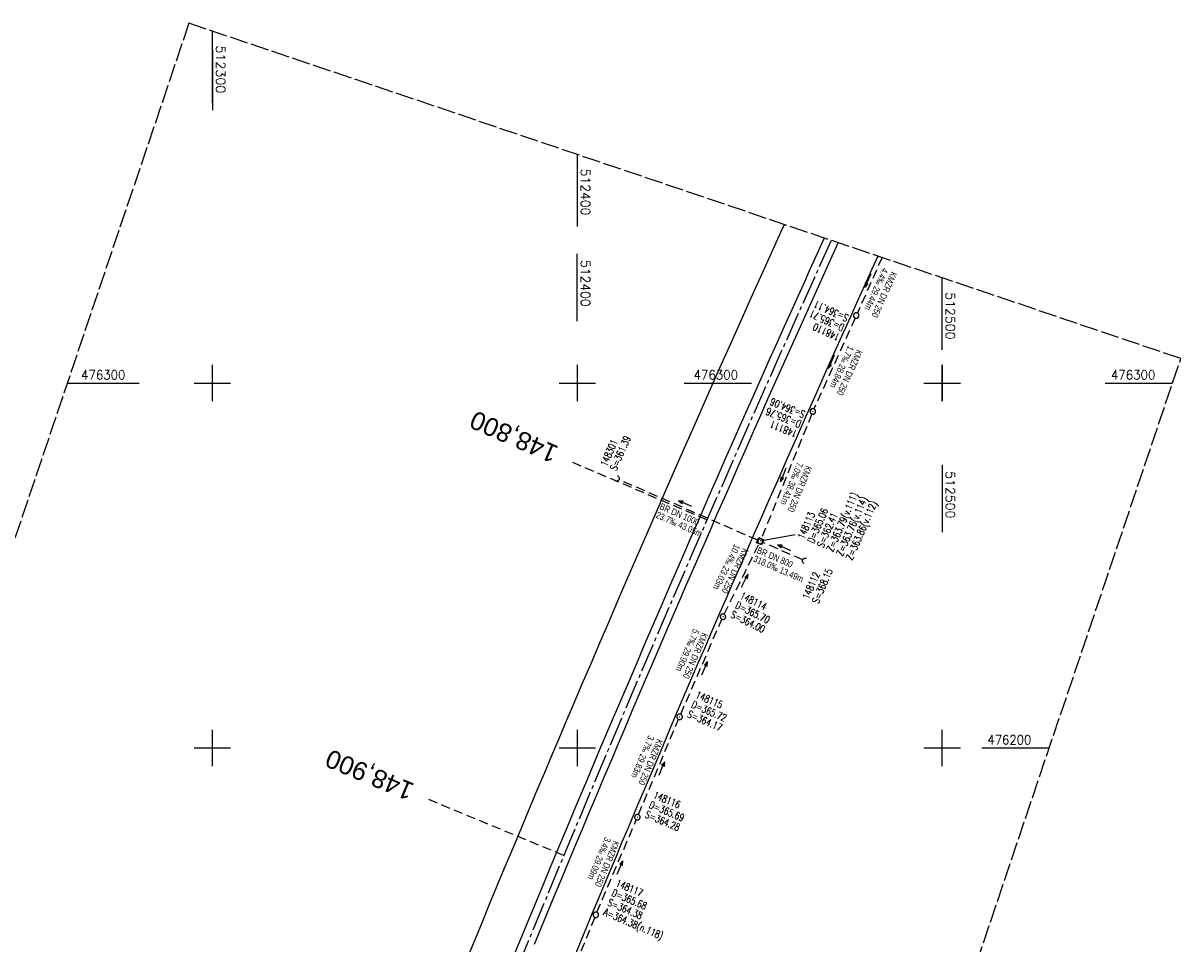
# Model space of a CAD drawing. Extents: x 511997 to 512565, y 475430 to 476399.
# Tile 6 of 6: x 512248 to 512565, y 476146 to 476399. Entities that reach past the tile are written whole.
import ezdxf
from ezdxf.enums import TextEntityAlignment as Align

# ---------------------------------------------------------------- set-up
doc = ezdxf.new("R2010")
doc.units = 0
doc.header["$LTSCALE"] = 10
doc.header["$MEASUREMENT"] = 0
for name, pattern in [('ACHSE', [5.5, 4, -0.5, 0.5, -0.5]), ('LT00', [0]), ('LT14', [0.6, 0.5, -0.1]), ('LT17', [0.15, 0.1, -0.05]), ('STRICHLINIE2', [0.375, 0.25, -0.125])]:
    doc.linetypes.add(name, pattern=pattern)
doc.layers.get('0').update_dxf_attribs({"linetype": 'LT00'})
for name, color, linetype in [('-AX-020', 250, 'ACHSE'), ('-Halt-Pfeil', 4, 'LT00'), ('-Haltung', 7, 'STRICHLINIE2'), ('-Haltungsbeschriftung', 140, 'LT00'), ('-Schachtbeschriftung', 5, 'LT00'), ('-ST-20', 30, 'LT17'), ('V88_AFBR_BAB', 1, 'LT00'), ('V88_KA_PRUF', 182, 'LT00'), ('V88_RASTER', 250, 'LT00'), ('V89_AFBR_BAB', 1, 'LT00'), ('V89_KA_MULD', 182, 'LT00'), ('V89_KA_PRUF', 182, 'LT00'), ('V89_RASTER', 250, 'LT00'), ('V89_UK_DURCH', 182, 'LT00')]:
    doc.layers.add(name, color=color, linetype=linetype)
doc.layers.add('-BLATT_89-RAND', color=7, linetype='LT14', plot=False)
doc.styles.add('Beschrift', font='ARIAL.TTF')
doc.styles.add('Haltungsbeschriftung', font='ARIAL.TTF', dxfattribs={"width": 0.75})
doc.styles.add('schachtbeschriftung', font='romans.shx', dxfattribs={"width": 0.75, "height": 2})
doc.styles.get("Standard").update_dxf_attribs({"font": 'romans.shx'})

# ---------------------------------------------------------------- blocks, each defined once
blk = doc.blocks.new('SYMB0003')
at = {"color": 0, "linetype": 'ByBlock'}
for p, q in [((-0.015712, 0), (0.010166, 0.012015)), ((0, -0.021257), (-0.015712, 0)), ((0.010166, 0.012015), (0, -0.021257))]:
    blk.add_line(p, q, dxfattribs=at)
for points in [[(-0.031395, 0.499013), (-0.093691, 0.491144), (-0.154509, 0.475528), (-0.21289, 0.452414), (-0.267913, 0.422164), (-0.318712, 0.385257), (-0.364484, 0.342274), (-0.404509, 0.293893), (-0.438154, 0.240877), (-0.464888, 0.184062), (-0.484292, 0.124345), (-0.496058, 0.062667), (-0.5, 0)], [(-0.5, 0), (-0.496058, -0.062667), (-0.484292, -0.124345), (-0.464888, -0.184062), (-0.438154, -0.240877), (-0.404509, -0.293893), (-0.364485, -0.342274), (-0.318712, -0.385257), (-0.267914, -0.422164), (-0.21289, -0.452414), (-0.154509, -0.475529), (-0.093691, -0.491144), (-0.031395, -0.499014), (0.031395, -0.499014)], [(0.5, 0), (0.496057, 0.062667), (0.484292, 0.124345), (0.464888, 0.184062), (0.438153, 0.240877), (0.404509, 0.293893), (0.364484, 0.342274), (0.318712, 0.385257), (0.267913, 0.422164), (0.21289, 0.452414), (0.154509, 0.475528), (0.093691, 0.491144), (0.031395, 0.499013), (-0.031395, 0.499013)], [(0.031395, -0.499014), (0.093691, -0.491144), (0.154509, -0.475529), (0.21289, -0.452414), (0.267914, -0.422164), (0.318712, -0.385257), (0.364485, -0.342274), (0.404509, -0.293893), (0.438154, -0.240877), (0.464889, -0.184062), (0.484292, -0.124345), (0.496058, -0.062667), (0.5, 0)]]:
    blk.add_lwpolyline(points, dxfattribs=at)
blk = doc.blocks.new('SYMB1210')
at = {"color": 0, "linetype": 'ByBlock'}
blk.add_line((0.018815, -0.179014), (0.055623, -0.17119), dxfattribs=at)
for points in [[(-0.2, -0.2), (-0.2, 0.2), (0.2, 0.2), (0.2, -0.2), (-0.2, -0.2)], [(0.018815, 0.179014), (-0.018815, 0.179014), (-0.055623, 0.17119), (-0.09, 0.155885), (-0.120444, 0.133766), (-0.145623, 0.105801), (-0.164438, 0.073213), (-0.176067, 0.037424), (-0.18, 0)], [(-0.18, 0), (-0.176067, -0.037424), (-0.164438, -0.073213), (-0.145623, -0.105801), (-0.120444, -0.133766), (-0.09, -0.155885), (-0.055623, -0.17119), (-0.018815, -0.179014), (0.018815, -0.179014)], [(0.18, 0), (0.176067, 0.037424), (0.164438, 0.073213), (0.145623, 0.105801), (0.120444, 0.133766), (0.09, 0.155885), (0.055623, 0.17119), (0.018815, 0.179014)], [(0.055623, -0.17119), (0.09, -0.155885), (0.120444, -0.133766), (0.145623, -0.105801), (0.164438, -0.073213), (0.176067, -0.037424), (0.18, 0)]]:
    blk.add_lwpolyline(points, dxfattribs=at)
blk = doc.blocks.new('SYMB1107')
at = {"color": 0, "linetype": 'ByBlock'}
for points in [[(-0.2, 0), (-0.196157, 0.039018), (-0.184776, 0.076537), (-0.166294, 0.111114), (-0.141421, 0.141421), (-0.111114, 0.166294), (-0.076537, 0.184776), (-0.039018, 0.196157), (0, 0.2)], [(0, 0.2), (0.039018, 0.196157), (0.076537, 0.184776), (0.111114, 0.166294), (0.141421, 0.141421), (0.166294, 0.111114), (0.184776, 0.076537), (0.196157, 0.039018), (0.2, 0)]]:
    blk.add_lwpolyline(points, dxfattribs=at)
blk = doc.blocks.new('SYMB0070')
at = {"color": 0, "linetype": 'ByBlock'}
for p, q in [((-0.5, 0), (0.2, 0)), ((0.5, 0), (0.2, 0.1)), ((0.2, 0.1), (0.2, 0)), ((0.468, 0), (0.21, 0.086)), ((0.21, 0.086), (0.21, -0.086)), ((0.21, -0.086), (0.468, 0)), ((0.22, -0.072), (0.437, 0)), ((0.23, -0.058), (0.405, 0)), ((0.24, -0.045), (0.374, 0)), ((0.342, 0), (0.25, 0.031)), ((0.25, 0.031), (0.25, -0.031)), ((0.25, -0.031), (0.342, 0)), ((0.26, -0.017), (0.31, 0)), ((0.27, -0.003), (0.279, 0))]:
    blk.add_line(p, q, dxfattribs=at)
for points in [[(0.2, 0), (0.2, -0.1), (0.5, 0)], [(0.437, 0), (0.22, 0.072), (0.22, -0.072)], [(0.405, 0), (0.23, 0.058), (0.23, -0.058)], [(0.374, 0), (0.24, 0.045), (0.24, -0.045)], [(0.31, 0), (0.26, 0.017), (0.26, -0.017)], [(0.279, 0), (0.27, 0.003), (0.27, -0.003)]]:
    blk.add_lwpolyline(points, dxfattribs=at)

msp = doc.modelspace()

# ---------------------------------------------------------------- linework, layer by layer
at = {"layer": '-AX-020', "ltscale": 0.2, "flags": 128}
msp.add_lwpolyline([(512469.63, 476339.09), (512464.81, 476328.44), (512455.84, 476308.46), (512446.94, 476288.44), (512438.12, 476268.39), (512429.37, 476248.31), (512420.69, 476228.2), (512412.09, 476208.05), (512403.56, 476187.88), (512395.11, 476167.67), (512386.72, 476147.43), (512378.42, 476127.17), (512370.18, 476106.87), (512362.02, 476086.54), (512353.94, 476066.18), (512345.92, 476045.79), (512337.99, 476025.38), (512330.13, 476004.93), (512322.34, 475984.46), (512314.63, 475963.96), (512306.99, 475943.43), (512299.43, 475922.87), (512291.94, 475902.28), (512284.53, 475881.67), (512277.19, 475861.03), (512269.93, 475840.36), (512262.74, 475819.67), (512255.63, 475798.95), (512248.6, 475778.21), (512241.64, 475757.44), (512234.76, 475736.64), (512227.95, 475715.82), (512221.22, 475694.97), (512214.57, 475674.11), (512207.99, 475653.21), (512201.49, 475632.29), (512200.13, 475627.89), (512194.28, 475608.79), (512188.5, 475589.67), (512182.78, 475570.54), (512177.14, 475551.38), (512171.56, 475532.2), (512166.05, 475513.01), (512160.62, 475493.79), (512155.26, 475474.55), (512153.85, 475469.41)], dxfattribs=at)
at = {"layer": '-BLATT_89-RAND'}
msp.add_lwpolyline([(512293.56, 476398.61), (511997.32, 475522.33), (512269.2, 475430.42), (512565.44, 476306.7), (512293.56, 476398.61)], dxfattribs=at)
at = {"layer": '-Haltung'}
for p, q in [((512483.53, 476334.39), (512476.78, 476319.19)), ((512483.53, 476334.39), (512476.78, 476319.19)), ((512476.16, 476317.82), (512464.89, 476292.92)), ((512476.16, 476317.82), (512464.89, 476292.92)), ((512464.3, 476291.54), (512450.42, 476257.34)), ((512449.45, 476256.94), (512411.38, 476273.58)), ((512440.27, 476236.66), (512449.81, 476255.97)), ((512461.82, 476251.55), (512450.83, 476256.34)), ((512428.35, 476209.24), (512439.64, 476235.3)), ((512416.77, 476181.74), (512427.77, 476207.86)), ((512405.37, 476154.98), (512416.19, 476180.36)), ((512404.8, 476153.6), (512393.81, 476126.81))]:
    msp.add_line(p, q, dxfattribs=at)
at = {"layer": '-Schachtbeschriftung'}
msp.add_line((512459.76, 476258.43), (512450.14, 476256.64), dxfattribs=at)
at = {"layer": '-ST-20', "ltscale": 2.5}
for p, q in [((512435.55, 476262.52), (512398.77, 476278.23)), ((512396.3, 476170.55), (512359.35, 476185.85))]:
    msp.add_line(p, q, dxfattribs=at)
at = {"layer": 'V88_AFBR_BAB'}
for points in [[(512435.62, 476296.34), (512438.3, 476302.36), (512443.35, 476313.67), (512448.43, 476324.97), (512450.89, 476330.42), (512453.35, 476335.87), (512455.82, 476341.32), (512456.77, 476343.43)], [(512482.39, 476334.77), (512480.78, 476331.22), (512478.8, 476326.87), (512476.83, 476322.51), (512474.86, 476318.15), (512472.9, 476313.79), (512470.28, 476307.96), (512467.68, 476302.14), (512465.08, 476296.31), (512462.49, 476290.48), (512459.97, 476284.79), (512459.08, 476282.78)]]:
    msp.add_lwpolyline(points, dxfattribs=at)
at = {"layer": 'V88_AFBR_BAB', "color": 0}
for points in [[(512467.71, 476339.73), (512466.98, 476338.11), (512465.34, 476334.5), (512463.7, 476330.89), (512462.06, 476327.28), (512460.42, 476323.67), (512458.79, 476320.05), (512456.73, 476315.5), (512454.69, 476310.93), (512452.64, 476306.37), (512450.6, 476301.81), (512448.57, 476297.24), (512446.57, 476292.74), (512445.6, 476290.57)], [(512449.13, 476288.53), (512450.29, 476291.16), (512452.27, 476295.63), (512454.8, 476301.32), (512457.34, 476307), (512459.89, 476312.68), (512462.44, 476318.36), (512464.9, 476323.82), (512467.37, 476329.27), (512469.84, 476334.73), (512471.53, 476338.45)]]:
    msp.add_lwpolyline(points, dxfattribs=at)
at = {"layer": 'V88_RASTER'}
for p, q in [((512300, 476391.3), (512300, 476374.74)), ((512400, 476316.93), (512400, 476335.43)), ((512500, 476305), (512500, 476295)), ((512429.29, 476300), (512447.79, 476300)), ((512495, 476300), (512505, 476300)), ((512495, 476300), (512505, 476300)), ((512500, 476277.62), (512500, 476259.12))]:
    msp.add_line(p, q, dxfattribs=at)
at = {"layer": 'V89_AFBR_BAB'}
for points in [[(512370.03, 476142.66), (512372.01, 476147.5), (512374, 476152.34), (512375.99, 476157.18), (512377.99, 476162.01), (512379.99, 476166.85), (512383.03, 476174.13), (512386.07, 476181.41), (512389.13, 476188.68), (512391.09, 476193.33), (512393.06, 476197.97), (512395.03, 476202.61), (512397, 476207.25), (512398.98, 476211.89), (512401.38, 476217.55), (512403.8, 476223.2), (512406.21, 476228.84), (512408.63, 476234.49), (512411.88, 476242.05), (512415.15, 476249.61), (512418.42, 476257.16), (512421.71, 476264.72), (512425.01, 476272.27), (512428.32, 476279.81), (512431.64, 476287.33), (512434.96, 476294.85), (512438.3, 476302.36), (512443.35, 476313.67), (512448.43, 476324.97), (512450.89, 476330.42), (512453.35, 476335.87), (512455.82, 476341.32), (512456.77, 476343.43)], [(512482.39, 476334.77), (512480.78, 476331.22), (512478.8, 476326.87), (512476.83, 476322.51), (512474.86, 476318.15), (512472.9, 476313.79), (512470.28, 476307.96), (512467.68, 476302.14), (512465.08, 476296.31), (512462.49, 476290.48), (512459.97, 476284.79), (512457.45, 476279.1), (512454.95, 476273.41), (512452.44, 476267.72), (512450.48, 476263.24), (512448.52, 476258.76), (512446.57, 476254.28), (512444.62, 476249.8), (512442.67, 476245.31), (512440.71, 476240.81), (512438.75, 476236.31), (512436.79, 476231.8), (512434.84, 476227.3), (512432.9, 476222.79), (512430.97, 476218.31), (512429.05, 476213.82), (512427.14, 476209.33), (512425.22, 476204.84), (512423.32, 476200.34), (512420.96, 476194.78), (512418.61, 476189.22), (512416.26, 476183.66), (512413.91, 476178.1), (512412.26, 476174.2), (512410.62, 476170.31), (512408.98, 476166.41), (512407.35, 476162.51), (512405.72, 476158.61), (512404.09, 476154.71), (512402.52, 476150.91), (512400.96, 476147.12), (512399.4, 476143.32)]]:
    msp.add_lwpolyline(points, dxfattribs=at)
at = {"layer": 'V89_AFBR_BAB', "color": 0}
for points in [[(512467.71, 476339.73), (512466.98, 476338.11), (512465.34, 476334.5), (512463.7, 476330.89), (512462.06, 476327.28), (512460.42, 476323.67), (512458.79, 476320.05), (512456.73, 476315.5), (512454.69, 476310.93), (512452.64, 476306.37), (512450.6, 476301.81), (512448.57, 476297.24), (512446.57, 476292.74), (512444.57, 476288.24), (512442.57, 476283.75), (512440.58, 476279.24), (512438.6, 476274.74), (512436.08, 476269), (512433.56, 476263.26), (512431.06, 476257.52), (512428.57, 476251.77), (512425.31, 476244.26), (512422.07, 476236.75), (512418.84, 476229.23), (512415.66, 476221.82), (512412.49, 476214.41), (512409.33, 476207), (512406.05, 476199.29), (512402.79, 476191.57), (512399.54, 476183.85), (512397.21, 476178.31), (512394.89, 476172.77), (512392.57, 476167.23), (512390.26, 476161.69), (512387.8, 476155.76), (512385.35, 476149.83), (512382.91, 476143.89)], [(512388.28, 476146.23), (512390.2, 476150.9), (512392.13, 476155.57), (512394.06, 476160.24), (512395.92, 476164.69), (512397.78, 476169.15), (512399.65, 476173.6), (512401.51, 476178.05), (512403.39, 476182.5), (512405.34, 476187.15), (512407.3, 476191.79), (512409.25, 476196.44), (512411.22, 476201.08), (512413.18, 476205.72), (512415.08, 476210.19), (512416.99, 476214.65), (512418.89, 476219.1), (512420.81, 476223.56), (512422.72, 476228.02), (512425.13, 476233.61), (512427.54, 476239.2), (512429.96, 476244.78), (512432.38, 476250.36), (512434.38, 476254.95), (512436.39, 476259.53), (512438.39, 476264.12), (512440.41, 476268.7), (512442.42, 476273.28), (512444.38, 476277.75), (512446.35, 476282.22), (512448.32, 476286.69), (512450.29, 476291.16), (512452.27, 476295.63), (512454.8, 476301.32), (512457.34, 476307), (512459.89, 476312.68), (512462.44, 476318.36), (512464.9, 476323.82), (512467.37, 476329.27), (512469.84, 476334.73), (512471.53, 476338.45)]]:
    msp.add_lwpolyline(points, dxfattribs=at)
at = {"layer": 'V89_RASTER'}
for p, q in [((512300, 476376.75), (512300, 476396.43)), ((512400, 476362.63), (512400, 476342.94)), ((512500, 476309.14), (512500, 476328.82)), ((512300, 476295), (512300, 476305)), ((512400, 476305), (512400, 476295)), ((512500, 476295), (512500, 476305)), ((512260.22, 476300), (512279.9, 476300)), ((512295, 476300), (512305, 476300)), ((512395, 476300), (512405, 476300)), ((512495, 476300), (512505, 476300)), ((512544.68, 476300), (512563.18, 476300)), ((512300, 476195), (512300, 476205)), ((512400, 476205), (512400, 476195)), ((512500, 476195), (512500, 476205)), ((512305, 476200), (512295, 476200)), ((512405, 476200), (512395, 476200)), ((512505, 476200), (512495, 476200)), ((512529.37, 476200), (512510.87, 476200))]:
    msp.add_line(p, q, dxfattribs=at)

# ---------------------------------------------------------------- block references
at = {"layer": '-Halt-Pfeil', "zscale": 4}
for p, xscale, yscale, rotation in [((512479.61, 476328.02), 3.999999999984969, 4.000000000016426, 246.0367471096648), ((512469.62, 476305.78), 3.999999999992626, 3.999999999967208, 245.6475790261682), ((512456.43, 476274.81), 3.999999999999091, 4.000000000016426, 247.9167471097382), ((512429.57, 476266.96), 3.999999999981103, 4.000000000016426, 156.391357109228), ((512456.72, 476254.86), 3.999999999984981, 4.000000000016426, 156.4407271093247), ((512445.94, 476245.87), 4.000000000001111, 4.000000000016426, 63.70319710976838), ((512434.91, 476221.87), 4.000000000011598, 4.000000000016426, 66.59145710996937), ((512423.19, 476194.41), 3.999999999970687, 4.000000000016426, 67.16677710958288), ((512411.7, 476167.28), 3.999999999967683, 4.000000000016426, 66.92832710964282)]:
    msp.add_blockref('SYMB0070', p, dxfattribs=dict(at, xscale=xscale, yscale=yscale, rotation=rotation))
at = {"layer": 'V88_KA_PRUF', "xscale": 1.500000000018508, "yscale": 1.500000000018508, "zscale": 1.5, "rotation": 239.9696990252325}
for p in [(512476.47, 476318.5), (512464.58, 476292.23)]:
    msp.add_blockref('SYMB0003', p, dxfattribs=at)
at = {"layer": 'V89_KA_MULD', "xscale": 3.800000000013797, "yscale": 3.800000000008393, "zscale": 3.8, "rotation": 246.129499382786}
msp.add_blockref('SYMB1210', (512450.14, 476256.64), dxfattribs=at)
at = {"layer": 'V89_KA_PRUF', "xscale": 1.499999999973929, "yscale": 1.499999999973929, "zscale": 1.5, "rotation": 251.3214071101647}
for p in [(512476.47, 476318.5), (512464.58, 476292.23), (512439.94, 476235.99), (512428.06, 476208.55), (512416.48, 476181.05), (512405.08, 476154.29)]:
    msp.add_blockref('SYMB0003', p, dxfattribs=at)
at = {"layer": 'V89_UK_DURCH', "zscale": 4}
for p, xscale, yscale, rotation in [((512410.7, 476273.88), 4.000000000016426, 4.000000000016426, 251.3214071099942), ((512462.51, 476251.25), 4.00000000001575, 3.99999999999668, 63.57827010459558)]:
    msp.add_blockref('SYMB1107', p, dxfattribs=dict(at, xscale=xscale, yscale=yscale, rotation=rotation))

# ---------------------------------------------------------------- texts
at = {"layer": '-Haltungsbeschriftung', "style": 'Haltungsbeschriftung', "width": 0.75}
for s, rotation, p in [('4.4‰ 29.44m', 246.0367, (512483.68, 476331.74)), ('KMZR DN 250', 246.0367, (512486.02, 476330.7)), ('1.7‰ 28.84m', 245.6476, (512474.27, 476310.4)), ('KMZR DN 250', 245.6476, (512476.6, 476309.34)), ('7.0‰ 38.41m', 247.9168, (512460.31, 476278.48)), ('KMZR DN 250', 247.9168, (512462.68, 476277.52)), ('BR DN 1000', 336.3914, (512422.39, 476265.52)), ('23.7‰ 43.05m', 336.3914, (512421.36, 476263.18)), ('10.4‰ 23.03m', 243.7032, (512443.13, 476256.03)), ('KMZR DN 250', 243.7032, (512445.43, 476254.9)), ('318.0‰ 13.49m', 336.4407, (512448.08, 476251.19)), ('BR DN 800', 336.4407, (512449.05, 476253.52)), ('5.7‰ 29.90m', 246.5915, (512431.84, 476232.79)), ('KMZR DN 250', 246.5915, (512434.19, 476231.78)), ('3.7‰ 29.83m', 247.1668, (512419.53, 476203.63)), ('KMZR DN 250', 247.1668, (512421.89, 476202.63)), ('3.4‰ 29.09m', 246.9283, (512407.64, 476175.74)), ('KMZR DN 250', 246.9283, (512410, 476174.74))]:
    msp.add_text(s, height=1.8, rotation=rotation, dxfattribs=at).set_placement(p)
at = {"layer": '-Schachtbeschriftung', "style": 'schachtbeschriftung', "width": 0.75}
for s, rotation, p in [('D=365.71', 155.6476, (512473.38, 476315.92)), ('S=364.11', 155.6476, (512474.57, 476318.54)), ('148110', 155.6476, (512472.19, 476313.29)), ('S=364.06', 157.9158, (512462.68, 476292.19)), ('D=365.76', 157.9158, (512461.59, 476289.53)), ('148111', 157.9158, (512460.51, 476286.86)), ('S=361.39', 66.3914, (512410.71, 476275.79)), ('148301', 66.3914, (512408.07, 476276.94)), ('Z=363.79(v.111)', 66.3914, (512470.09, 476253.57)), ('Z=363.76(v.114)', 66.3914, (512472.72, 476252.42)), ('Z=363.86(v.112)', 66.3914, (512475.36, 476251.26)), ('148113', 66.3914, (512462.17, 476257.03)), ('D=365.06', 66.3914, (512464.81, 476255.88)), ('S=362.41', 66.3914, (512467.45, 476254.72)), ('148112', 66.4407, (512463.46, 476240.55)), ('S=368.15', 66.4407, (512466.1, 476239.4)), ('D=365.70', 333.7032, (512443.11, 476238.47)), ('148114', 333.7032, (512444.39, 476241.05)), ('S=364.00', 333.7032, (512441.84, 476235.89)), ('148115', 336.5915, (512432.25, 476213.83)), ('D=365.72', 336.5915, (512431.11, 476211.18)), ('S=364.17', 336.5915, (512429.96, 476208.54)), ('148116', 337.1668, (512420.62, 476186.37)), ('S=364.28', 337.1668, (512418.38, 476181.06)), ('D=365.69', 337.1668, (512419.5, 476183.72)), ('148117', 336.9283, (512410.37, 476162.24)), ('D=365.68', 336.9283, (512409.24, 476159.59)), ('S=364.38', 336.9283, (512408.11, 476156.94)), ('A=364.38(n.118)', 336.9283, (512406.98, 476154.3))]:
    msp.add_text(s, height=2, rotation=rotation, dxfattribs=at).set_placement(p)
at = {"layer": '-ST-20', "style": 'Beschrift'}
for s, rotation, p in [('148,800', 156.4106, (512394.18, 476280.19)), ('148,900', 157.3659, (512354.72, 476187.77))]:
    msp.add_text(s, height=5, rotation=rotation, dxfattribs=at).set_placement(p, align=Align.MIDDLE_LEFT)
at = {"layer": 'V88_RASTER'}
for s, rotation, width, p in [(' 512400', 270.0009, 0.994, (512401, 476335.43)), (' 476300', 359.9978, 0.944, (512430.29, 476301)), (' 512500', 270.0009, 1.01, (512501, 476277.62))]:
    msp.add_text(s, height=2.5, rotation=rotation, dxfattribs=dict(at, width=width)).set_placement(p)
at = {"layer": 'V89_RASTER'}
for s, rotation, width, p in [(' 512300', 269.9996, 1.021, (512301, 476394.25)), (' 512400', 269.9996, 0.994, (512401, 476360.44)), (' 512500', 269.9996, 1.01, (512501, 476326.64)), (' 476300', 359.9996, 0.944, (512262.4, 476301)), (' 476300', 359.9996, 0.944, (512544.68, 476301)), (' 476200', 359.9996, 0.931, (512510.87, 476201))]:
    msp.add_text(s, height=2.5, rotation=rotation, dxfattribs=dict(at, width=width)).set_placement(p)

doc.saveas('drawing.dxf')
